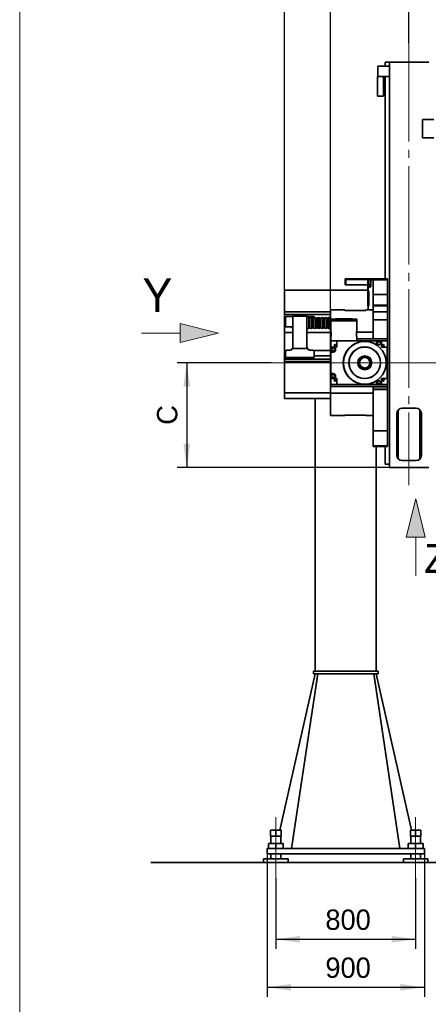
# Model space of a CAD drawing. Header units: millimetres. Extents: x 20 to 400, y 0 to 275.
# Tile 3 of 21: x 20 to 63, y 82 to 185. Entities that reach past the tile are written whole.
import ezdxf

# ---------------------------------------------------------------- set-up
doc = ezdxf.new("R2010")
doc.units = ezdxf.units.MM
doc.linetypes.add('SLD-Durchgehend', pattern=[0])
doc.linetypes.add('SLD-Punktstrich', pattern=[19.05, 15.24, -1.27, 1.27, -1.27])
doc.layers.add('KOPF', color=7, linetype='SLD-Durchgehend')
doc.styles.add('SLDTEXTSTYLE0', font='Gill Sans MT Pro Medium')
doc.styles.add('SLDTEXTSTYLE1', font='ARIAL.TTF', dxfattribs={"width": 0.948})
doc.dimstyles.new('SLDDIMSTYLE0', dxfattribs={"dimtxt": 1.924756, "dimasz": 2.5, "dimexe": 0, "dimexo": 0.0625, "dimgap": 0.481189, "dimtad": 1, "dimlfac": 55, "dimrnd": 1e-09, "dimzin": 12, "dimdsep": 46, "dimtxsty": 'SLDTEXTSTYLE0', "dimsah": 1, "dimcen": 0.09, "dimadec": 0, "dimazin": 3, "dimtfac": 1, "dimtofl": 0, "dimtmove": 0, "dimatfit": 3, "dimfxl": 1, "dimfrac": 2, "dimtolj": 1, "dimtzin": 12, "dimarcsym": 0})
doc.dimstyles.new('SLDDIMSTYLE1', dxfattribs={"dimtxt": 1.924756, "dimasz": 2.5, "dimexe": 0, "dimexo": 0.0625, "dimgap": 0.481189, "dimtad": 1, "dimlfac": 55, "dimrnd": 1e-09, "dimzin": 12, "dimdsep": 46, "dimtxsty": 'SLDTEXTSTYLE0', "dimsah": 1, "dimcen": 0.09, "dimadec": 0, "dimazin": 3, "dimtfac": 1, "dimtmove": 0, "dimatfit": 0, "dimfxl": 1, "dimfrac": 2, "dimtolj": 1, "dimtzin": 12, "dimarcsym": 0})

# ---------------------------------------------------------------- blocks, each defined once
blk = doc.blocks.new('Pfeil_Y')
at = {"linetype": 'Continuous'}
blk.add_hatch(color=7, dxfattribs=at).paths.add_polyline_path([(2605.76, 9174.36), (2605.76, 9173.36), (2605.76, 9172.36), (2609.76, 9173.36)], flags=0)
at = {"layer": 'KOPF', "color": 7, "lineweight": 18}
for p, q in [((2609.76, 9173.36), (2605.76, 9174.36)), ((2605.76, 9174.36), (2605.76, 9173.36)), ((2601.76, 9173.36), (2605.76, 9173.36)), ((2605.76, 9172.36), (2609.76, 9173.36)), ((2605.76, 9173.36), (2605.76, 9172.36))]:
    blk.add_line(p, q, dxfattribs=at)
at = {"layer": 'KOPF', "color": 7, "insert": (2601.84, 9179.06), "char_height": 3.5, "attachment_point": 1, "style": 'SLDTEXTSTYLE0'}
blk.add_mtext('Y', dxfattribs=at)
blk = doc.blocks.new('Pfeil_Z')
at = {"linetype": 'Continuous'}
blk.add_hatch(color=7, dxfattribs=at).paths.add_polyline_path([(4381.71, 10138.06), (4382.71, 10138.06), (4381.71, 10142.06), (4380.71, 10138.06)], flags=0)
at = {"layer": 'KOPF', "color": 7, "lineweight": 18}
for p, q in [((4381.71, 10142.06), (4380.71, 10138.06)), ((4382.71, 10138.06), (4381.71, 10142.06)), ((4380.71, 10138.06), (4381.71, 10138.06)), ((4381.71, 10134.06), (4381.71, 10138.06)), ((4381.71, 10138.06), (4382.71, 10138.06))]:
    blk.add_line(p, q, dxfattribs=at)
at = {"layer": 'KOPF', "color": 7, "insert": (4382.6, 10137.35), "char_height": 3, "attachment_point": 1, "style": 'SLDTEXTSTYLE1'}
blk.add_mtext('Z', dxfattribs=at)
blk = doc.blocks.new('_D')
at = {"layer": 'KOPF', "color": 7}
for p, q in [((46.17, 149.15), (36.39, 149.15)), ((37.39, 149.15), (37.39, 138.24)), ((58.49, 138.24), (36.39, 138.24))]:
    blk.add_line(p, q, dxfattribs=at)
for points in [[(37.39, 149.15), (37.04, 146.65), (37.74, 146.65)], [(37.39, 138.24), (37.74, 140.74), (37.04, 140.74)]]:
    blk.add_solid(points, dxfattribs=at)
at = {"layer": 'KOPF', "color": 7, "insert": (34.29, 142.69), "char_height": 2.12, "attachment_point": 1, "rotation": 90, "style": 'SLDTEXTSTYLE0'}
blk.add_mtext('C', dxfattribs=at)
blk = doc.blocks.new('_D_1')
at = {"layer": 'KOPF', "color": 7}
for p, q in [((60.5, 182.42), (60.5, 195.53)), ((160.06, 160.6), (160.06, 195.53)), ((160.06, 194.53), (60.5, 194.53))]:
    blk.add_line(p, q, dxfattribs=at)
for points in [[(60.5, 194.53), (63, 194.18), (63, 194.88)], [(160.06, 194.53), (157.56, 194.88), (157.56, 194.18)]]:
    blk.add_solid(points, dxfattribs=at)
at = {"layer": 'KOPF', "color": 7, "insert": (94.06, 197.63), "char_height": 2.1167, "attachment_point": 1, "style": 'SLDTEXTSTYLE0'}
blk.add_mtext('Hub, course, stroke = sy+ay', dxfattribs=at)
blk = doc.blocks.new('_D_2')
at = {"layer": 'KOPF', "color": 7}
for p, q in [((47.57, 152.33), (47.57, 195.53)), ((60.5, 182.42), (60.5, 195.53)), ((47.57, 194.53), (60.5, 194.53))]:
    blk.add_line(p, q, dxfattribs=at)
for points in [[(47.57, 194.53), (50.07, 194.18), (50.07, 194.88)], [(60.5, 194.53), (58, 194.88), (58, 194.18)]]:
    blk.add_solid(points, dxfattribs=at)
at = {"layer": 'KOPF', "color": 7, "insert": (53.1, 197.63), "char_height": 2.12, "attachment_point": 1, "style": 'SLDTEXTSTYLE0'}
blk.add_mtext('A', dxfattribs=at)
blk = doc.blocks.new('_D_4')
at = {"layer": 'KOPF', "color": 7}
for p, q in [((47.57, 152.33), (47.57, 200.53)), ((173.03, 152.33), (173.03, 200.53)), ((173.03, 199.53), (47.57, 199.53))]:
    blk.add_line(p, q, dxfattribs=at)
for points in [[(47.57, 199.53), (50.07, 199.18), (50.07, 199.88)], [(173.03, 199.53), (170.53, 199.88), (170.53, 199.18)]]:
    blk.add_solid(points, dxfattribs=at)
at = {"layer": 'KOPF', "color": 7, "insert": (100.8, 202.63), "char_height": 2.1167, "attachment_point": 1, "style": 'SLDTEXTSTYLE0'}
blk.add_mtext('Ly = A+sy+ay+B', dxfattribs=at)
blk = doc.blocks.new('_D_5')
at = {"layer": 'KOPF', "color": 7}
for p, q in [((52.35, 154.65), (52.35, 190.53)), ((68.72, 154.65), (68.72, 190.53)), ((52.35, 189.53), (46.35, 189.53)), ((52.35, 189.53), (68.72, 189.53)), ((68.72, 189.53), (78.62, 189.53))]:
    blk.add_line(p, q, dxfattribs=at)
for points in [[(52.35, 189.53), (49.85, 189.88), (49.85, 189.18)], [(68.72, 189.53), (71.22, 189.18), (71.22, 189.88)]]:
    blk.add_solid(points, dxfattribs=at)
at = {"layer": 'KOPF', "color": 7, "insert": (74.39, 192.63), "char_height": 2.117, "attachment_point": 1, "style": 'SLDTEXTSTYLE0'}
blk.add_mtext('900', dxfattribs=at)
blk = doc.blocks.new('_D_8')
at = {"layer": 'KOPF'}
for p, q in [((46.66, 95.51), (46.66, 88.15)), ((61.21, 95.51), (61.21, 88.15)), ((46.66, 89.15), (61.21, 89.15))]:
    blk.add_line(p, q, dxfattribs=at)
for points in [[(46.66, 89.15), (49.16, 88.8), (49.16, 89.5)], [(61.21, 89.15), (58.71, 89.5), (58.71, 88.8)]]:
    blk.add_solid(points, dxfattribs=at)
at = {"layer": 'KOPF', "insert": (51.82, 92.25), "char_height": 2.117, "attachment_point": 1, "style": 'SLDTEXTSTYLE0'}
blk.add_mtext('800', dxfattribs=at)
blk = doc.blocks.new('_D_9')
at = {"layer": 'KOPF'}
for p, q in [((45.75, 98.06), (45.75, 83.15)), ((62.12, 98.06), (62.12, 83.15)), ((45.75, 84.15), (62.12, 84.15))]:
    blk.add_line(p, q, dxfattribs=at)
for points in [[(45.75, 84.15), (48.25, 83.8), (48.25, 84.5)], [(62.12, 84.15), (59.62, 84.5), (59.62, 83.8)]]:
    blk.add_solid(points, dxfattribs=at)
at = {"layer": 'KOPF', "insert": (51.82, 87.25), "char_height": 2.117, "attachment_point": 1, "style": 'SLDTEXTSTYLE0'}
blk.add_mtext('900', dxfattribs=at)

msp = doc.modelspace()

# ---------------------------------------------------------------- linework, layer by layer
at = {"color": 7, "linetype": 'SLD-Durchgehend', "lineweight": 35}
for p, q in [((58.02586, 180.42158), (58.02586, 179.99977)), ((58.02586, 180.42158), (58.48949, 180.42158)), ((58.48949, 180.42158), (62.5804, 180.42158)), ((58.48949, 180.42158), (58.48949, 138.23977)), ((57.2804, 178.94522), (57.2804, 179.99977)), ((57.2804, 179.99977), (58.48949, 179.99977)), ((57.23949, 178.94522), (57.23949, 176.87613)), ((57.2804, 178.94522), (57.23949, 178.94522)), ((57.2804, 178.94522), (58.48949, 178.94522)), ((57.86677, 176.87613), (57.86677, 178.94522)), ((58.02586, 178.94522), (58.02586, 157.87613)), ((57.86677, 176.87613), (57.23949, 176.87613)), ((61.91677, 174.45795), (61.91677, 172.54886)), ((63.09859, 174.45795), (61.91677, 174.45795)), ((63.09859, 172.54886), (61.91677, 172.54886)), ((53.87131, 157.23977), (53.87131, 157.87613)), ((53.87131, 157.87613), (56.50768, 157.87613)), ((53.94404, 157.8034), (53.94404, 157.23977)), ((56.24404, 157.8034), (53.94404, 157.8034)), ((56.24404, 156.51249), (56.24404, 157.8034)), ((56.50768, 157.8034), (56.33495, 157.8034)), ((56.33495, 156.94886), (56.33495, 157.8034)), ((56.50768, 157.8034), (56.50768, 157.87613)), ((56.50768, 157.87613), (56.80768, 157.87613)), ((56.50768, 157.8034), (56.80768, 157.8034)), ((58.29859, 157.87613), (56.80768, 157.87613)), ((56.80768, 157.87613), (56.80768, 157.78522)), ((58.29859, 157.87613), (58.29859, 157.78522)), ((53.87131, 157.23977), (53.94404, 157.23977)), ((53.94404, 157.23977), (56.24404, 157.23977)), ((56.44404, 157.05795), (56.26222, 156.87613)), ((56.26222, 156.87613), (56.26222, 156.6034)), ((56.33495, 157.23977), (56.55313, 157.23977)), ((56.55313, 157.05795), (56.44404, 157.05795)), ((56.80768, 157.78522), (56.55313, 157.78522)), ((56.55313, 157.78522), (56.55313, 157.05795)), ((58.29859, 157.78522), (56.80768, 157.78522)), ((56.80768, 157.78522), (56.80768, 156.23977)), ((58.29859, 157.78522), (58.29859, 156.23977)), ((47.57131, 154.43977), (47.57131, 156.71249)), ((56.24404, 156.71249), (47.57131, 156.71249)), ((56.24404, 155.05795), (56.24404, 156.51249)), ((56.24404, 156.51249), (56.33495, 156.51249)), ((56.26222, 156.6034), (56.33495, 156.6034)), ((56.33495, 156.6034), (56.33495, 155.05795)), ((58.29859, 156.23977), (56.80768, 156.23977)), ((56.80768, 156.23977), (56.80768, 155.14886)), ((58.29859, 156.23977), (58.29859, 155.14886)), ((56.24404, 155.05795), (56.26222, 155.05795)), ((56.26222, 155.05795), (56.26222, 154.64886)), ((56.33495, 155.05795), (56.26222, 155.05795)), ((58.29859, 155.14886), (56.80768, 155.14886)), ((56.80768, 155.14886), (56.80768, 155.05795)), ((58.29859, 155.05795), (56.80768, 155.05795)), ((56.80768, 155.05795), (56.80768, 154.43977)), ((58.29859, 155.14886), (58.29859, 155.05795)), ((58.29859, 154.43977), (58.29859, 155.05795)), ((52.35313, 154.43977), (47.57131, 154.43977)), ((47.57131, 154.16704), (47.57131, 154.43977)), ((52.35313, 154.16704), (47.57131, 154.16704)), ((47.66222, 152.86704), (47.66222, 153.94886)), ((47.66222, 153.94886), (47.84404, 153.94886)), ((48.06222, 153.94886), (47.84404, 153.94886)), ((48.06222, 153.94886), (48.37171, 153.94886)), ((48.37171, 153.94886), (48.37171, 153.99723)), ((48.37171, 153.99723), (48.42586, 153.99723)), ((48.42586, 153.99723), (49.89859, 153.99723)), ((48.42586, 153.68721), (48.42586, 153.99723)), ((49.89859, 153.68721), (49.89859, 153.99723)), ((49.89859, 153.99723), (49.95273, 153.99723)), ((50.0804, 153.84886), (49.89859, 153.84886)), ((49.95273, 153.99723), (49.95273, 153.94886)), ((49.95273, 153.94886), (50.26222, 153.94886)), ((50.17131, 153.78522), (50.0804, 153.84886)), ((50.0804, 152.7034), (50.0804, 153.84886)), ((50.36222, 153.84886), (50.17131, 153.78522)), ((50.17131, 152.76704), (50.17131, 153.78522)), ((50.26222, 153.94886), (50.4804, 153.94886)), ((50.55313, 153.78522), (50.36222, 153.84886)), ((50.36222, 152.7034), (50.36222, 153.84886)), ((50.4804, 153.94886), (50.66222, 153.94886)), ((50.74404, 153.84886), (50.55313, 153.78522)), ((50.55313, 152.76704), (50.55313, 153.78522)), ((50.66222, 153.94886), (50.66222, 153.82158)), ((50.93495, 153.78522), (50.74404, 153.84886)), ((50.74404, 152.7034), (50.74404, 153.84886)), ((51.04404, 153.82158), (50.93495, 153.78522)), ((50.93495, 152.76704), (50.93495, 153.78522)), ((51.20768, 153.82158), (51.04404, 153.82158)), ((51.04404, 152.73067), (51.04404, 153.82158)), ((51.31677, 153.78522), (51.20768, 153.82158)), ((51.20768, 152.73067), (51.20768, 153.82158)), ((51.50768, 153.84886), (51.31677, 153.78522)), ((51.31677, 152.76704), (51.31677, 153.78522)), ((51.69859, 153.78522), (51.50768, 153.84886)), ((51.50768, 152.7034), (51.50768, 153.84886)), ((51.88949, 153.84886), (51.69859, 153.78522)), ((51.69859, 152.76704), (51.69859, 153.78522)), ((52.0804, 153.78522), (51.88949, 153.84886)), ((51.88949, 152.7034), (51.88949, 153.84886)), ((52.17131, 153.84886), (52.0804, 153.78522)), ((52.0804, 152.76704), (52.0804, 153.78522)), ((52.35313, 153.84886), (52.17131, 153.84886)), ((52.17131, 152.7034), (52.17131, 153.84886)), ((53.85313, 154.64886), (52.35313, 154.64886)), ((52.35313, 154.64886), (52.35313, 152.31225)), ((52.87131, 153.70426), (52.87131, 153.68607)), ((54.59859, 153.70426), (52.87131, 153.70426)), ((53.85313, 154.59431), (53.85313, 154.64886)), ((56.03495, 154.59431), (53.85313, 154.59431)), ((54.59859, 153.68607), (54.59859, 153.70426)), ((56.03495, 154.64886), (56.03495, 154.59431)), ((56.80768, 154.64886), (56.03495, 154.64886)), ((58.29859, 154.43977), (56.80768, 154.43977)), ((56.80768, 154.43977), (56.80768, 153.6034)), ((58.29859, 154.43977), (58.29859, 153.6034)), ((47.78727, 152.86704), (47.57313, 152.86704)), ((47.57313, 152.29431), (47.57313, 152.86704)), ((47.84404, 152.86704), (47.78727, 152.86704)), ((47.84404, 152.86704), (48.06222, 152.86704)), ((48.37171, 152.86704), (48.06222, 152.86704)), ((48.37171, 152.75185), (48.37171, 152.86704)), ((48.37171, 152.75185), (48.42586, 152.75185)), ((48.42586, 152.01265), (48.42586, 153.68721)), ((49.89859, 152.01265), (49.89859, 153.68721)), ((49.89859, 152.7034), (50.0804, 152.7034)), ((50.0804, 152.7034), (50.17131, 152.76704)), ((50.17131, 152.76704), (50.36222, 152.7034)), ((50.36222, 152.7034), (50.55313, 152.76704)), ((50.55313, 152.76704), (50.74404, 152.7034)), ((50.74404, 152.7034), (50.93495, 152.76704)), ((50.93495, 152.76704), (51.04404, 152.73067)), ((51.04404, 152.73067), (51.20768, 152.73067)), ((51.20768, 152.73067), (51.31677, 152.76704)), ((51.31677, 152.76704), (51.50768, 152.7034)), ((51.50768, 152.7034), (51.69859, 152.76704)), ((51.69859, 152.76704), (51.88949, 152.7034)), ((51.88949, 152.7034), (52.0804, 152.76704)), ((52.0804, 152.76704), (52.17131, 152.7034)), ((52.17131, 152.7034), (52.35313, 152.7034)), ((52.38949, 153.68607), (52.38949, 153.50426)), ((55.0804, 153.68607), (52.38949, 153.68607)), ((52.38949, 153.50426), (55.0804, 153.50426)), ((52.39131, 153.50426), (52.39131, 152.43101)), ((55.07859, 152.43085), (55.07859, 153.50426)), ((55.0804, 153.50426), (55.0804, 153.68607)), ((58.29859, 153.6034), (56.80768, 153.6034)), ((56.80768, 153.6034), (56.80768, 151.64627)), ((58.29859, 153.6034), (58.29859, 151.64627)), ((47.57313, 152.33067), (47.57131, 152.33067)), ((47.57131, 152.33067), (47.57131, 152.29431)), ((47.57131, 152.29431), (48.42586, 152.29431)), ((47.57131, 151.89431), (47.57131, 152.29431)), ((47.57131, 150.43431), (47.57131, 151.89431)), ((48.42586, 151.59565), (48.42586, 152.01265)), ((49.89859, 152.29431), (52.35313, 152.29431)), ((49.89859, 151.59565), (49.89859, 152.01265)), ((52.35313, 152.31225), (52.41192, 152.31225)), ((52.35313, 152.31225), (52.35313, 151.62045)), ((52.39131, 151.85071), (52.39131, 151.41335)), ((55.05798, 152.31225), (56.80768, 152.31225)), ((55.07859, 151.41335), (55.07859, 151.84971)), ((48.42586, 150.8034), (48.42586, 151.59565)), ((49.89859, 150.8034), (49.89859, 151.59565)), ((52.39131, 151.62045), (52.35313, 151.62045)), ((52.35313, 146.67726), (52.35313, 151.62045)), ((52.37131, 151.41335), (53.00768, 151.41335)), ((52.37131, 150.78153), (52.37131, 151.41335)), ((52.37131, 150.78153), (52.62586, 150.78153)), ((52.37131, 150.77698), (52.37131, 150.78153)), ((52.62586, 150.77698), (52.37131, 150.77698)), ((52.37131, 150.29971), (52.37131, 150.77698)), ((52.67418, 150.77698), (53.00768, 150.77698)), ((52.76029, 151.02437), (52.80134, 150.98332)), ((52.80134, 150.93428), (52.77131, 150.90426)), ((52.8804, 150.90426), (52.77131, 150.90426)), ((52.85038, 150.98332), (52.8804, 151.01335)), ((52.8804, 150.90426), (52.85038, 150.93428)), ((52.8804, 151.01335), (52.8804, 150.90426)), ((52.8804, 150.90426), (52.8804, 150.88381)), ((52.90085, 150.90426), (52.8804, 150.90426)), ((52.8804, 150.90426), (52.88547, 150.89919)), ((52.88547, 150.89919), (52.8804, 150.88381)), ((52.90085, 150.90426), (52.88547, 150.89919)), ((53.00768, 150.77698), (53.00768, 151.41335)), ((53.00768, 151.41335), (57.1304, 151.41335)), ((58.29859, 151.62045), (55.07859, 151.62045)), ((58.29859, 151.64627), (56.80768, 151.64627)), ((57.1304, 151.41335), (57.1304, 151.01903)), ((57.13495, 151.41335), (57.1304, 151.41335)), ((57.13495, 151.01608), (57.13495, 151.41335)), ((57.64404, 151.41335), (57.13495, 151.41335)), ((57.64404, 150.77698), (57.64404, 151.41335)), ((57.64859, 151.41335), (57.64404, 151.41335)), ((57.64859, 150.77698), (57.64404, 150.77698)), ((57.64859, 150.77698), (57.64859, 151.41335)), ((57.64859, 151.41335), (58.2804, 151.41335)), ((57.64859, 150.77698), (58.2804, 150.77698)), ((57.76029, 150.99392), (57.75087, 151.01335)), ((57.77131, 150.90426), (57.75087, 150.90426)), ((57.76625, 150.89919), (57.75087, 150.90426)), ((57.76625, 150.89919), (57.77131, 150.90426)), ((57.77131, 150.88381), (57.76625, 150.89919)), ((57.77131, 151.01335), (57.80134, 150.98332)), ((57.77131, 150.90426), (57.77131, 151.01335)), ((57.80134, 150.93428), (57.77131, 150.90426)), ((57.77131, 150.88381), (57.77131, 150.90426)), ((57.8804, 150.90426), (57.77131, 150.90426)), ((57.85038, 150.98332), (57.89143, 151.02437)), ((57.8804, 150.90426), (57.85038, 150.93428)), ((58.26222, 147.50426), (58.26222, 150.77698)), ((58.2804, 151.41335), (58.2804, 150.77698)), ((58.29859, 151.64627), (58.29859, 151.62045)), ((58.29859, 151.62045), (58.29859, 146.67726)), ((47.57313, 150.43431), (47.57131, 150.43431)), ((47.57131, 150.43431), (47.57131, 149.52522)), ((47.79984, 150.43431), (47.57313, 150.43431)), ((47.57313, 149.87067), (47.57313, 150.43431)), ((47.66222, 149.87067), (47.57313, 149.87067)), ((47.66222, 149.70704), (47.66222, 150.25795)), ((47.66222, 149.70704), (50.66222, 149.70704)), ((47.84404, 150.43977), (48.06222, 150.43977)), ((48.37393, 150.61613), (49.95052, 150.61613)), ((50.4804, 150.43977), (50.26222, 150.43977)), ((52.35313, 150.43431), (50.5246, 150.43431)), ((50.66222, 149.70704), (50.66222, 150.25795)), ((52.35313, 149.87067), (50.66222, 149.87067)), ((52.38949, 150.29971), (52.37131, 150.29971)), ((52.38949, 150.29971), (52.38949, 150.26789)), ((52.62586, 150.26789), (52.38949, 150.26789)), ((52.38949, 150.26789), (52.38949, 150.26335)), ((52.62586, 150.26335), (52.38949, 150.26335)), ((52.38949, 148.01789), (52.38949, 150.26335)), ((52.35313, 149.52522), (47.57131, 149.52522)), ((47.57131, 149.52522), (47.57131, 149.28886)), ((52.35313, 149.28886), (47.57131, 149.28886)), ((47.57131, 146.4034), (47.57131, 149.28886)), ((52.37131, 147.98153), (52.38949, 147.98153)), ((52.37131, 147.50426), (52.37131, 147.98153)), ((52.38949, 148.01789), (52.62586, 148.01789)), ((52.38949, 148.01789), (52.38949, 148.01335)), ((52.62586, 148.01335), (52.38949, 148.01335)), ((52.38949, 148.01335), (52.38949, 147.98153)), ((58.29859, 146.67726), (52.35313, 146.67726)), ((52.35313, 146.67726), (52.35313, 145.98546)), ((52.62586, 147.50426), (52.37131, 147.50426)), ((52.37131, 147.49971), (52.37131, 147.50426)), ((52.62586, 147.49971), (52.37131, 147.49971)), ((52.37131, 146.86789), (52.37131, 147.49971)), ((53.00768, 146.86789), (52.37131, 146.86789)), ((53.00768, 147.50426), (52.67418, 147.50426)), ((52.80134, 147.29792), (52.76029, 147.25687)), ((52.77131, 147.37698), (52.80134, 147.34696)), ((52.77131, 147.37698), (52.8804, 147.37698)), ((52.85038, 147.34696), (52.8804, 147.37698)), ((52.8804, 147.26789), (52.85038, 147.29792)), ((52.8804, 147.39743), (52.88547, 147.38205)), ((52.8804, 147.39743), (52.8804, 147.37698)), ((52.88547, 147.38205), (52.8804, 147.37698)), ((52.8804, 147.37698), (52.90085, 147.37698)), ((52.8804, 147.37698), (52.8804, 147.26789)), ((52.88547, 147.38205), (52.90085, 147.37698)), ((53.00768, 146.86789), (53.00768, 147.50426)), ((57.1304, 146.86789), (53.00768, 146.86789)), ((58.29859, 146.63585), (56.80768, 146.63585)), ((56.80768, 146.38914), (56.80768, 146.63585)), ((57.1304, 147.26221), (57.1304, 146.86789)), ((57.13495, 146.86789), (57.1304, 146.86789)), ((57.13495, 146.86789), (57.13495, 147.26516)), ((57.64404, 146.86789), (57.13495, 146.86789)), ((57.64404, 146.86789), (57.64404, 147.50426)), ((57.64404, 147.50426), (57.64859, 147.50426)), ((57.64859, 146.86789), (57.64404, 146.86789)), ((57.64859, 146.86789), (57.64859, 147.50426)), ((57.64859, 147.50426), (58.2804, 147.50426)), ((58.2804, 146.86789), (57.64859, 146.86789)), ((57.75087, 147.37698), (57.76625, 147.38205)), ((57.75087, 147.37698), (57.77131, 147.37698)), ((57.76029, 147.35756), (57.75087, 147.37698)), ((57.76625, 147.38205), (57.77131, 147.39743)), ((57.77131, 147.37698), (57.76625, 147.38205)), ((57.77131, 147.37698), (57.77131, 147.39743)), ((57.77131, 147.37698), (57.8804, 147.37698)), ((57.77131, 147.26789), (57.77131, 147.37698)), ((57.77131, 147.37698), (57.80134, 147.34696)), ((57.80134, 147.29792), (57.77131, 147.26789)), ((57.85038, 147.34696), (57.8804, 147.37698)), ((57.89143, 147.25687), (57.85038, 147.29792)), ((58.2804, 147.50426), (58.2804, 146.86789)), ((58.29859, 146.67726), (58.29859, 146.63585)), ((58.29859, 146.63585), (58.29859, 146.38914)), ((47.57131, 146.0034), (47.57131, 146.4034)), ((52.35313, 146.0034), (47.57131, 146.0034)), ((47.57131, 146.0034), (47.57131, 145.96704)), ((47.57313, 145.96704), (47.57131, 145.96704)), ((47.57313, 145.43067), (47.57313, 146.0034)), ((52.35313, 145.98546), (56.80768, 145.98546)), ((52.35313, 145.98546), (52.35313, 143.64886)), ((58.29859, 146.38914), (56.80768, 146.38914)), ((56.80768, 146.34773), (56.80768, 146.38914)), ((58.29859, 146.34773), (56.80768, 146.34773)), ((56.80768, 146.34773), (56.80768, 142.05795)), ((58.29859, 146.38914), (58.29859, 146.34773)), ((58.29859, 146.34773), (58.29859, 142.05795)), ((52.35313, 145.43067), (47.57313, 145.43067)), ((50.75313, 117.05795), (50.75313, 145.43067)), ((52.35313, 143.64886), (53.85313, 143.64886)), ((53.85313, 143.64886), (53.85313, 143.7034)), ((53.85313, 143.7034), (56.03495, 143.7034)), ((56.03495, 143.7034), (56.03495, 143.64886)), ((56.03495, 143.64886), (56.80768, 143.64886)), ((59.26222, 143.87613), (59.26222, 139.51249)), ((59.40768, 144.24697), (59.40768, 139.14165)), ((61.26222, 144.42158), (59.80768, 144.42158)), ((61.66222, 144.24697), (61.66222, 139.14165)), ((61.80768, 139.51249), (61.80768, 143.87613)), ((58.29859, 142.05795), (56.80768, 142.05795)), ((56.80768, 142.05795), (56.80768, 140.51249)), ((58.29859, 142.05795), (58.29859, 140.51249)), ((58.29859, 140.51249), (56.80768, 140.51249)), ((56.80768, 140.51249), (56.80768, 140.42158)), ((58.29859, 140.42158), (56.80768, 140.42158)), ((57.11677, 117.05795), (57.11677, 140.42158)), ((58.02586, 140.42158), (58.02586, 138.6034)), ((58.29859, 140.51249), (58.29859, 140.42158)), ((58.02586, 138.6034), (58.48949, 138.6034)), ((59.80768, 138.96704), (61.26222, 138.96704)), ((58.48949, 138.23977), (62.5804, 138.23977)), ((50.57131, 117.05795), (50.57131, 116.78522)), ((50.57131, 117.05795), (57.29859, 117.05795)), ((57.29859, 117.05795), (57.29859, 116.78522)), ((50.75313, 116.78522), (47.0889, 100.49977)), ((51.02586, 116.78522), (48.29859, 98.6034)), ((50.57131, 116.78522), (57.29859, 116.78522)), ((56.84404, 116.78522), (59.57131, 98.6034)), ((57.11677, 116.78522), (60.78099, 100.49977)), ((46.11677, 100.49977), (46.11677, 99.8634)), ((46.11677, 100.49977), (46.66222, 100.49977)), ((46.66222, 100.49977), (46.66222, 99.8634)), ((46.66222, 100.49977), (47.20768, 100.49977)), ((47.20768, 100.49977), (47.20768, 99.8634)), ((60.66222, 100.49977), (60.66222, 99.8634)), ((60.66222, 100.49977), (61.20768, 100.49977)), ((61.20768, 100.49977), (61.20768, 99.8634)), ((61.20768, 100.49977), (61.75313, 100.49977)), ((61.75313, 100.49977), (61.75313, 99.8634)), ((46.11677, 99.8634), (46.66222, 99.8634)), ((46.15313, 99.8634), (46.15313, 99.11249)), ((46.66222, 99.8634), (47.20768, 99.8634)), ((47.17131, 99.11249), (47.17131, 99.8634)), ((60.66222, 99.8634), (61.20768, 99.8634)), ((60.69859, 99.8634), (60.69859, 99.11249)), ((61.20768, 99.8634), (61.75313, 99.8634)), ((61.71677, 99.11249), (61.71677, 99.8634)), ((45.75313, 98.6034), (45.75313, 98.05795)), ((45.75313, 98.6034), (62.11677, 98.6034)), ((45.88949, 99.11249), (45.88949, 98.6034)), ((45.88949, 99.11249), (46.66222, 99.11249)), ((46.66222, 99.11249), (46.66222, 98.6034)), ((46.66222, 99.11249), (47.43495, 99.11249)), ((47.43495, 99.11249), (47.43495, 98.6034)), ((60.43495, 99.11249), (60.43495, 98.6034)), ((60.43495, 99.11249), (61.20768, 99.11249)), ((61.20768, 99.11249), (61.20768, 98.6034)), ((61.20768, 99.11249), (61.9804, 99.11249)), ((61.9804, 99.11249), (61.9804, 98.6034)), ((62.11677, 98.6034), (62.11677, 98.05795)), ((45.38949, 97.51249), (45.38949, 97.14886)), ((47.93495, 97.51249), (45.38949, 97.51249)), ((45.75313, 98.05795), (62.11677, 98.05795)), ((46.15313, 98.05795), (46.15313, 97.51249)), ((47.17131, 97.51249), (47.17131, 98.05795)), ((47.93495, 97.14886), (47.93495, 97.51249)), ((59.93495, 97.51249), (59.93495, 97.14886)), ((62.4804, 97.51249), (59.93495, 97.51249)), ((60.69859, 98.05795), (60.69859, 97.51249)), ((61.71677, 97.51249), (61.71677, 98.05795)), ((62.4804, 97.14886), (62.4804, 97.51249)), ((45.38949, 97.14886), (46.66222, 97.14886)), ((46.66222, 97.14886), (47.93495, 97.14886)), ((59.93495, 97.14886), (61.20768, 97.14886)), ((61.20768, 97.14886), (62.4804, 97.14886))]:
    msp.add_line(p, q, dxfattribs=at)
at = {"color": 7, "linetype": 'SLD-Durchgehend', "lineweight": 35, "flags": 128}
msp.add_lwpolyline([(58.02586, 140.32111), (57.96022, 140.39425), (57.93684, 140.42158)], dxfattribs=at)
at = {"color": 7, "linetype": 'SLD-Durchgehend', "lineweight": 35}
for centre, radius in [((52.62586, 150.52244), 0.16364), ((52.82586, 150.9588), 0.09273), ((55.91677, 149.14062), 2.22727), ((55.91677, 149.14062), 1.64476), ((55.91677, 149.14062), 1.63636), ((57.38949, 151.1588), 0.16364), ((57.82586, 150.9588), 0.09273), ((55.91677, 149.14062), 0.72727), ((55.91677, 149.14062), 0.70779), ((55.91677, 149.14062), 0.55595), ((55.91677, 149.14062), 0.54545), ((52.62586, 147.7588), 0.16364), ((52.82586, 147.32244), 0.09273), ((57.38949, 147.12244), 0.16364), ((57.82586, 147.32244), 0.09273)]:
    msp.add_circle(centre, radius, dxfattribs=at)
for centre, radius, start, end in [((48.06222, 150.8034), 0.36364, 329.002545, 0), ((50.26222, 150.8034), 0.36364, 180, 210.997455), ((52.62586, 150.52244), 0.25909, 79.2517641, 90), ((52.62586, 150.52244), 0.25909, 270, 79.2517641), ((52.62586, 150.52244), 0.25455, 270, 90), ((55.91677, 149.14062), 2.23636, 57.1335353, 302.8664647), ((55.91677, 149.14062), 2.23636, 56.9947796, 57.1335353), ((47.84404, 150.25795), 0.18182, 90, 180), ((48.06222, 150.8034), 0.36364, 270, 329.002545), ((50.26222, 150.8034), 0.36364, 210.997455, 270), ((50.4804, 150.25795), 0.18182, 0, 90), ((52.62586, 147.7588), 0.25909, 280.7482359, 90), ((52.62586, 147.7588), 0.25455, 270, 90), ((52.62586, 147.7588), 0.25909, 270, 280.7482359), ((55.91677, 149.14062), 2.23636, 302.8664647, 303.0052204), ((59.80768, 143.87613), 0.54545, 90, 180), ((61.26222, 143.87613), 0.54545, 0, 90), ((59.80768, 139.51249), 0.54545, 180, 270), ((61.26222, 139.51249), 0.54545, 270, 0)]:
    msp.add_arc(centre, radius, start, end, dxfattribs=at)
for points, knots in [([(48.42586, 152.73683), (48.42519, 152.74075), (48.42382, 152.74871), (48.41252, 152.7539), (48.39556, 152.75509), (48.37972, 152.75294), (48.37171, 152.75185)], [0, 0, 0, 0, 0.257537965, 0.5228085, 0.758629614, 1, 1, 1, 1]), ([(52.39153, 151.85071), (52.39151, 151.85062), (52.39146, 151.8504), (52.39334, 151.85912), (52.39668, 151.87535), (52.40127, 151.89934), (52.40649, 151.9298), (52.41189, 151.96668), (52.41679, 152.00846), (52.42065, 152.05456), (52.42293, 152.10253), (52.42344, 152.15174), (52.42214, 152.19967), (52.4192, 152.24614), (52.415, 152.2893), (52.40991, 152.32892), (52.40452, 152.3634), (52.39938, 152.39207), (52.3951, 152.41367), (52.39233, 152.42686), (52.39112, 152.43243), (52.39139, 152.43118), (52.39142, 152.43101)], [0, 0, 0, 0, 0.033255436, 0.084919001, 0.138061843, 0.190121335, 0.243631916, 0.296733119, 0.351363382, 0.404577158, 0.459395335, 0.511551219, 0.565256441, 0.616848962, 0.669895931, 0.722279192, 0.776127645, 0.829432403, 0.884300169, 0.937237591, 0.991773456, 1, 1, 1, 1]), ([(55.07859, 151.84971), (55.07842, 151.85047), (55.07809, 151.852), (55.07546, 151.86435), (55.07155, 151.88384), (55.06666, 151.91038), (55.06126, 151.94363), (55.05601, 151.9824), (55.05143, 152.02626), (55.04816, 152.07302), (55.04654, 152.12199), (55.04676, 152.17052), (55.04874, 152.21832), (55.0522, 152.26334), (55.05683, 152.30543), (55.06208, 152.343), (55.06747, 152.37548), (55.07232, 152.40136), (55.07607, 152.4198), (55.0783, 152.43021), (55.0784, 152.43066), (55.07844, 152.43085)], [0, 0, 0, 0, 0.0520848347, 0.1057013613, 0.1577803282, 0.2113302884, 0.2641424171, 0.3184523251, 0.3717953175, 0.426730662, 0.4792479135, 0.5333440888, 0.5849606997, 0.6380536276, 0.6900983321, 0.7435913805, 0.7967156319, 0.8513719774, 0.9045684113, 0.9593672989, 1, 1, 1, 1]), ([(52.77131, 150.90426), (52.77745, 150.90088), (52.78409, 150.89722), (52.79026, 150.89352), (52.79074, 150.89323)], [0, 0, 0, 0, 0.923043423, 1, 1, 1, 1]), ([(52.79074, 150.89323), (52.78593, 150.89061), (52.7796, 150.88717), (52.77292, 150.88446), (52.77131, 150.88381)], [0, 0, 0, 0, 0.760060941, 1, 1, 1, 1]), ([(52.86098, 150.89323), (52.85384, 150.89213), (52.83123, 150.88863), (52.80698, 150.89026), (52.7912, 150.89315), (52.79074, 150.89323)], [0, 0, 0, 0, 0.3091790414, 0.9796145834, 1, 1, 1, 1]), ([(52.80134, 150.98332), (52.79943, 150.97692), (52.79575, 150.96464), (52.79712, 150.94727), (52.80017, 150.9379), (52.80134, 150.93428)], [0, 0, 0, 0, 0.400376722, 0.768803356, 1, 1, 1, 1]), ([(52.85038, 150.98332), (52.84834, 150.98401), (52.84066, 150.98661), (52.82614, 150.98895), (52.8114, 150.98671), (52.80354, 150.98406), (52.80134, 150.98332)], [0, 0, 0, 0, 0.131250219, 0.494334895, 0.858413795, 1, 1, 1, 1]), ([(52.80134, 150.93428), (52.80292, 150.93374), (52.81025, 150.93124), (52.82447, 150.92863), (52.83977, 150.93072), (52.84797, 150.93347), (52.85038, 150.93428)], [0, 0, 0, 0, 0.1023208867, 0.472951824, 0.8450105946, 1, 1, 1, 1]), ([(52.85038, 150.93428), (52.85196, 150.93937), (52.8553, 150.95007), (52.85531, 150.96748), (52.85197, 150.9782), (52.85038, 150.98332)], [0, 0, 0, 0, 0.322044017, 0.676386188, 1, 1, 1, 1]), ([(52.86098, 150.89323), (52.86579, 150.89603), (52.87212, 150.89972), (52.8788, 150.90338), (52.8804, 150.90426)], [0, 0, 0, 0, 0.7600609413, 1, 1, 1, 1]), ([(52.8804, 150.88381), (52.87427, 150.88643), (52.86763, 150.88927), (52.86146, 150.89295), (52.86098, 150.89323)], [0, 0, 0, 0, 0.923043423, 1, 1, 1, 1]), ([(52.8804, 151.01335), (52.88319, 151.00828), (52.88685, 151.00162), (52.89055, 150.9954), (52.89143, 150.99392)], [0, 0, 0, 0, 0.761777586, 1, 1, 1, 1]), ([(52.89143, 150.92368), (52.88831, 150.91832), (52.88463, 150.91198), (52.88097, 150.90529), (52.8804, 150.90426)], [0, 0, 0, 0, 0.844885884, 1, 1, 1, 1]), ([(52.90085, 151.01335), (52.89814, 151.00703), (52.8953, 151.00039), (52.89161, 150.99423), (52.89143, 150.99392)], [0, 0, 0, 0, 0.950718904, 1, 1, 1, 1]), ([(52.89143, 150.99392), (52.89246, 150.98732), (52.89587, 150.96561), (52.89459, 150.94135), (52.89167, 150.92502), (52.89143, 150.92368)], [0, 0, 0, 0, 0.286243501, 0.941187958, 1, 1, 1, 1]), ([(52.89143, 150.92368), (52.89277, 150.92133), (52.89634, 150.91508), (52.89911, 150.90841), (52.90085, 150.90426)], [0, 0, 0, 0, 0.376349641, 1, 1, 1, 1]), ([(57.75087, 150.90426), (57.75301, 150.90933), (57.75581, 150.91598), (57.75943, 150.9222), (57.76029, 150.92368)], [0, 0, 0, 0, 0.761777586, 1, 1, 1, 1]), ([(57.76029, 150.92368), (57.75925, 150.93033), (57.75584, 150.9521), (57.75714, 150.97636), (57.76006, 150.99263), (57.76029, 150.99392)], [0, 0, 0, 0, 0.288441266, 0.943539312, 1, 1, 1, 1]), ([(57.76029, 150.99392), (57.76168, 150.99628), (57.76537, 151.00253), (57.76903, 151.00919), (57.77131, 151.01335)], [0, 0, 0, 0, 0.376349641, 1, 1, 1, 1]), ([(57.77131, 150.90426), (57.76877, 150.90889), (57.76511, 150.91555), (57.76142, 150.92178), (57.76029, 150.92368)], [0, 0, 0, 0, 0.695565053, 1, 1, 1, 1]), ([(57.77131, 150.90426), (57.77745, 150.90088), (57.78409, 150.89722), (57.79026, 150.89352), (57.79074, 150.89323)], [0, 0, 0, 0, 0.923043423, 1, 1, 1, 1]), ([(57.79074, 150.89323), (57.78593, 150.89061), (57.7796, 150.88717), (57.77292, 150.88446), (57.77131, 150.88381)], [0, 0, 0, 0, 0.760060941, 1, 1, 1, 1]), ([(57.86098, 150.89323), (57.85384, 150.89213), (57.83123, 150.88863), (57.80698, 150.89026), (57.7912, 150.89315), (57.79074, 150.89323)], [0, 0, 0, 0, 0.309179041, 0.979614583, 1, 1, 1, 1]), ([(57.80134, 150.98332), (57.79943, 150.97692), (57.79575, 150.96464), (57.79712, 150.94727), (57.80017, 150.9379), (57.80134, 150.93428)], [0, 0, 0, 0, 0.400376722, 0.768803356, 1, 1, 1, 1]), ([(57.85038, 150.98332), (57.84834, 150.98401), (57.84066, 150.98661), (57.82614, 150.98895), (57.8114, 150.98671), (57.80354, 150.98406), (57.80134, 150.98332)], [0, 0, 0, 0, 0.131250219, 0.494334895, 0.858413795, 1, 1, 1, 1]), ([(57.80134, 150.93428), (57.80292, 150.93374), (57.81025, 150.93124), (57.82447, 150.92863), (57.83977, 150.93072), (57.84797, 150.93347), (57.85038, 150.93428)], [0, 0, 0, 0, 0.102320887, 0.472951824, 0.845010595, 1, 1, 1, 1]), ([(57.85038, 150.93428), (57.85196, 150.93937), (57.8553, 150.95007), (57.85531, 150.96748), (57.85197, 150.9782), (57.85038, 150.98332)], [0, 0, 0, 0, 0.322044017, 0.6763861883, 1, 1, 1, 1]), ([(57.86098, 150.89323), (57.86579, 150.89603), (57.87212, 150.89972), (57.8788, 150.90338), (57.8804, 150.90426)], [0, 0, 0, 0, 0.760060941, 1, 1, 1, 1]), ([(57.8804, 150.88381), (57.87427, 150.88643), (57.86763, 150.88927), (57.86146, 150.89295), (57.86098, 150.89323)], [0, 0, 0, 0, 0.923043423, 1, 1, 1, 1]), ([(52.77131, 147.39743), (52.77745, 147.3948), (52.78409, 147.39197), (52.79026, 147.38829), (52.79074, 147.38801)], [0, 0, 0, 0, 0.9230434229, 1, 1, 1, 1]), ([(52.79074, 147.38801), (52.78593, 147.3852), (52.7796, 147.38152), (52.77292, 147.37786), (52.77131, 147.37698)], [0, 0, 0, 0, 0.760060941, 1, 1, 1, 1]), ([(52.79074, 147.38801), (52.79787, 147.38911), (52.82048, 147.39261), (52.84474, 147.39098), (52.86052, 147.38809), (52.86098, 147.38801)], [0, 0, 0, 0, 0.309179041, 0.979614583, 1, 1, 1, 1]), ([(52.80134, 147.34696), (52.79943, 147.34056), (52.79575, 147.32827), (52.79712, 147.31091), (52.80017, 147.30153), (52.80134, 147.29792)], [0, 0, 0, 0, 0.400376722, 0.768803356, 1, 1, 1, 1]), ([(52.85038, 147.34696), (52.84834, 147.34765), (52.84066, 147.35024), (52.82614, 147.35258), (52.8114, 147.35035), (52.80354, 147.3477), (52.80134, 147.34696)], [0, 0, 0, 0, 0.131250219, 0.494334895, 0.858413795, 1, 1, 1, 1]), ([(52.80134, 147.29792), (52.80292, 147.29738), (52.81025, 147.29487), (52.82447, 147.29226), (52.83977, 147.29436), (52.84797, 147.29711), (52.85038, 147.29792)], [0, 0, 0, 0, 0.102320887, 0.472951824, 0.845010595, 1, 1, 1, 1]), ([(52.85038, 147.29792), (52.85196, 147.30301), (52.8553, 147.31371), (52.85531, 147.33112), (52.85197, 147.34184), (52.85038, 147.34696)], [0, 0, 0, 0, 0.322044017, 0.676386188, 1, 1, 1, 1]), ([(52.86098, 147.38801), (52.86579, 147.39063), (52.87212, 147.39407), (52.8788, 147.39678), (52.8804, 147.39743)], [0, 0, 0, 0, 0.760060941, 1, 1, 1, 1]), ([(52.8804, 147.37698), (52.87427, 147.38036), (52.86763, 147.38402), (52.86146, 147.38772), (52.86098, 147.38801)], [0, 0, 0, 0, 0.923043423, 1, 1, 1, 1]), ([(52.8804, 147.37698), (52.88293, 147.37239), (52.88659, 147.36573), (52.89028, 147.35949), (52.89143, 147.35756)], [0, 0, 0, 0, 0.690367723, 1, 1, 1, 1]), ([(52.89143, 147.28732), (52.89004, 147.28496), (52.88634, 147.27871), (52.88268, 147.27205), (52.8804, 147.26789)], [0, 0, 0, 0, 0.376349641, 1, 1, 1, 1]), ([(52.90085, 147.37698), (52.89814, 147.37067), (52.8953, 147.36403), (52.89161, 147.35786), (52.89143, 147.35756)], [0, 0, 0, 0, 0.950718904, 1, 1, 1, 1]), ([(52.89143, 147.35756), (52.89246, 147.35096), (52.89587, 147.32925), (52.89459, 147.30498), (52.89167, 147.28866), (52.89143, 147.28732)], [0, 0, 0, 0, 0.286243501, 0.941187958, 1, 1, 1, 1]), ([(52.89143, 147.28732), (52.89277, 147.28496), (52.89634, 147.27871), (52.89911, 147.27205), (52.90085, 147.26789)], [0, 0, 0, 0, 0.3763496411, 1, 1, 1, 1]), ([(57.75087, 147.26789), (57.75301, 147.27296), (57.75581, 147.27962), (57.75943, 147.28583), (57.76029, 147.28732)], [0, 0, 0, 0, 0.761777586, 1, 1, 1, 1]), ([(57.76029, 147.28732), (57.75925, 147.29397), (57.75584, 147.31573), (57.75714, 147.34), (57.76006, 147.35627), (57.76029, 147.35756)], [0, 0, 0, 0, 0.288441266, 0.943539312, 1, 1, 1, 1]), ([(57.76029, 147.35756), (57.76306, 147.36232), (57.76675, 147.36864), (57.77041, 147.37533), (57.77131, 147.37698)], [0, 0, 0, 0, 0.752210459, 1, 1, 1, 1]), ([(57.77131, 147.26789), (57.76853, 147.27296), (57.76487, 147.27962), (57.76117, 147.28583), (57.76029, 147.28732)], [0, 0, 0, 0, 0.761777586, 1, 1, 1, 1]), ([(57.77131, 147.39743), (57.77745, 147.3948), (57.78409, 147.39197), (57.79026, 147.38829), (57.79074, 147.38801)], [0, 0, 0, 0, 0.923043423, 1, 1, 1, 1]), ([(57.79074, 147.38801), (57.78593, 147.3852), (57.7796, 147.38152), (57.77292, 147.37786), (57.77131, 147.37698)], [0, 0, 0, 0, 0.760060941, 1, 1, 1, 1]), ([(57.79074, 147.38801), (57.79787, 147.38911), (57.82048, 147.39261), (57.84474, 147.39098), (57.86052, 147.38809), (57.86098, 147.38801)], [0, 0, 0, 0, 0.309179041, 0.979614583, 1, 1, 1, 1]), ([(57.80134, 147.34696), (57.79943, 147.34056), (57.79575, 147.32827), (57.79712, 147.31091), (57.80017, 147.30153), (57.80134, 147.29792)], [0, 0, 0, 0, 0.4003767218, 0.768803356, 1, 1, 1, 1]), ([(57.85038, 147.34696), (57.84834, 147.34765), (57.84066, 147.35024), (57.82614, 147.35258), (57.8114, 147.35035), (57.80354, 147.3477), (57.80134, 147.34696)], [0, 0, 0, 0, 0.131250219, 0.494334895, 0.858413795, 1, 1, 1, 1]), ([(57.80134, 147.29792), (57.80292, 147.29738), (57.81025, 147.29487), (57.82447, 147.29226), (57.83977, 147.29436), (57.84797, 147.29711), (57.85038, 147.29792)], [0, 0, 0, 0, 0.102320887, 0.472951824, 0.845010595, 1, 1, 1, 1]), ([(57.85038, 147.29792), (57.85196, 147.30301), (57.8553, 147.31371), (57.85531, 147.33112), (57.85197, 147.34184), (57.85038, 147.34696)], [0, 0, 0, 0, 0.322044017, 0.676386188, 1, 1, 1, 1]), ([(57.86098, 147.38801), (57.86579, 147.39063), (57.87212, 147.39407), (57.8788, 147.39678), (57.8804, 147.39743)], [0, 0, 0, 0, 0.7600609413, 1, 1, 1, 1]), ([(57.8804, 147.37698), (57.87427, 147.38036), (57.86763, 147.38402), (57.86146, 147.38772), (57.86098, 147.38801)], [0, 0, 0, 0, 0.9230434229, 1, 1, 1, 1])]:
    msp.add_open_spline(points, degree=3, knots=knots, dxfattribs=at)
at = {"layer": 'KOPF', "lineweight": 18}
msp.add_line((20, 215), (20, 30), dxfattribs=at)
at = {"layer": 'KOPF', "color": 7, "linetype": 'SLD-Punktstrich', "lineweight": 18, "ltscale": 0.672727}
msp.add_line((60.50313, 182.42158), (60.50313, 136.42158), dxfattribs=at)
at = {"layer": 'KOPF', "color": 7, "lineweight": 18}
msp.add_line((46.16577, 149.14886), (175.75944, 149.14886), dxfattribs=at)
at = {"layer": 'KOPF', "linetype": 'SLD-Punktstrich', "lineweight": 18, "ltscale": 0.672727}
for p, q in [((46.66222, 101.8634), (46.66222, 95.51249)), ((61.20768, 101.8634), (61.20768, 95.51249))]:
    msp.add_line(p, q, dxfattribs=at)
at = {"layer": 'KOPF', "color": 7, "lineweight": 35}
msp.add_line((33.65001, 97.14886), (182.09981, 97.14886), dxfattribs=at)

# ---------------------------------------------------------------- block references
at = {"color": 7, "linetype": 'Continuous'}
for name, p in [('Pfeil_Y', (-2569.06662, -9021.12141)), ('Pfeil_Z', (-4320.48981, -10007.07317))]:
    msp.add_blockref(name, p, dxfattribs=at)

# ---------------------------------------------------------------- dimensions: what is measured, and where the dimension line sits
at = {"layer": 'KOPF', "color": 7}
for base, p1, p2, text, picture, middle in [((47.57131, 199.53067), (173.02586, 152.33067), (47.57131, 152.33067), 'Ly = A+sy+ay+B', '_D_4', (110.29859, 199.53067)), ((60.50313, 194.53067), (160.06222, 160.6034), (60.50313, 182.42158), 'Hub, course, stroke = sy+ay', '_D_1', (110.28268, 194.53067)), ((60.50313, 194.53067), (47.57131, 152.33067), (60.50313, 182.42158), 'A', '_D_2', (54.03722, 194.53067))]:
    dim = msp.add_linear_dim(base=base, p1=p1, p2=p2, text=text, dimstyle='SLDDIMSTYLE0', dxfattribs=at)
    dim.commit()
    dim.dimension.update_dxf_attribs({"geometry": picture, "text_midpoint": middle, "dimtype": 160})
dim = msp.add_linear_dim(base=(68.71677, 189.53067), p1=(52.35313, 154.64886), p2=(68.71677, 154.64886), dimstyle='SLDDIMSTYLE1', dxfattribs=at)
dim.commit()
dim.dimension.update_dxf_attribs({"geometry": '_D_5', "text_midpoint": (76.50385, 189.53067), "dimtype": 160})
dim = msp.add_linear_dim(base=(37.38949, 138.23977), p1=(46.16577, 149.14886), p2=(58.48949, 138.23977), angle=90, text='C', dimstyle='SLDDIMSTYLE0', dxfattribs=at)
dim.commit()
dim.dimension.update_dxf_attribs({"geometry": '_D', "text_midpoint": (37.38949, 143.69431), "dimtype": 160})
at = {"layer": 'KOPF'}
for base, p1, p2, picture, middle in [((62.11677, 84.14886), (45.75313, 98.05795), (62.11677, 98.05795), '_D_9', (53.93495, 84.14886)), ((61.20768, 89.14886), (46.66222, 95.51249), (61.20768, 95.51249), '_D_8', (53.93495, 89.14886))]:
    dim = msp.add_linear_dim(base=base, p1=p1, p2=p2, dimstyle='SLDDIMSTYLE0', dxfattribs=at)
    dim.commit()
    dim.dimension.update_dxf_attribs({"geometry": picture, "text_midpoint": middle, "dimtype": 160})

doc.saveas('drawing.dxf')
